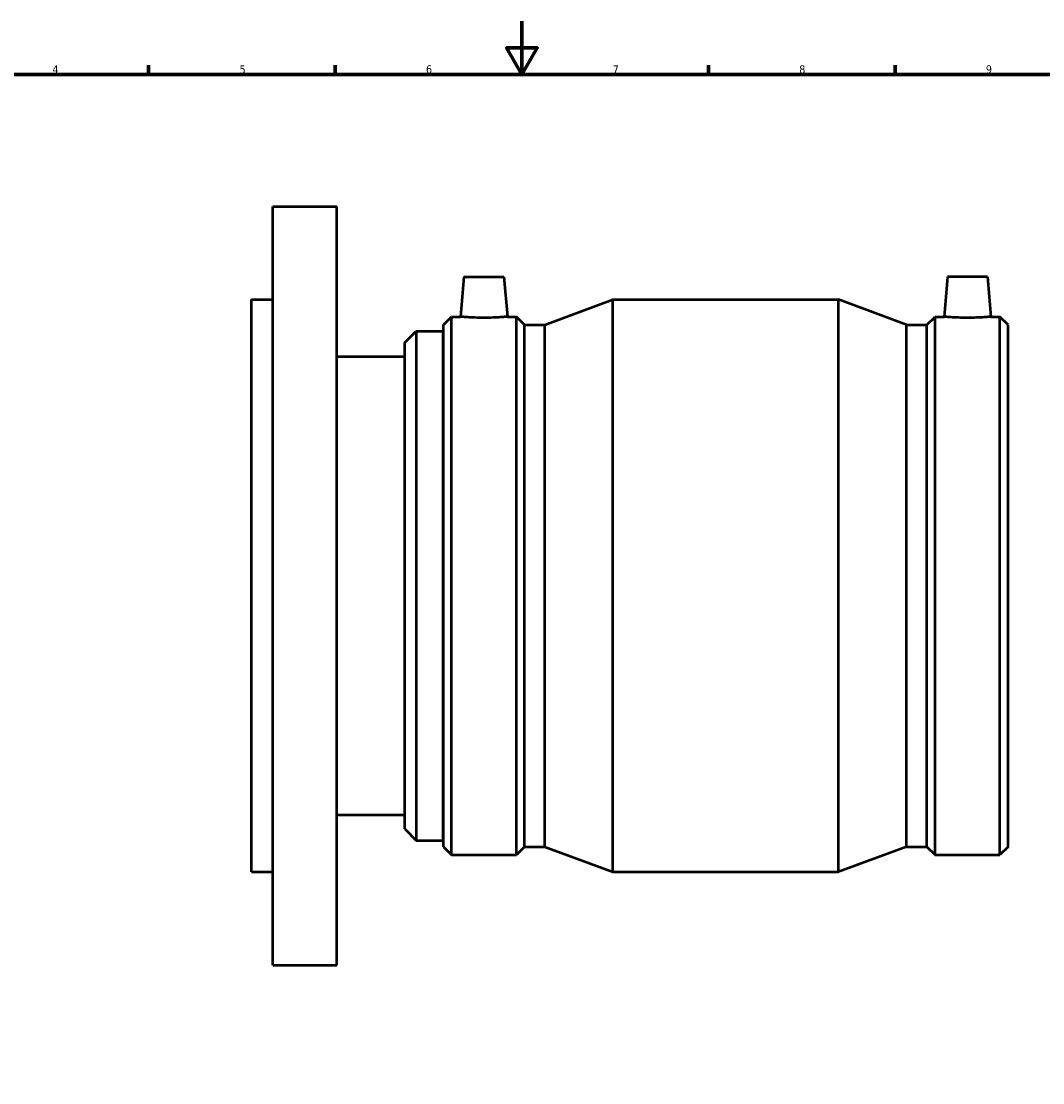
# Model space of a CAD drawing. Header units: millimetres. Extents: x -151 to 1153, y -665 to 1071.
# Tile 5 of 7: x 233 to 616, y 195 to 594. Entities that reach past the tile are written whole.
import ezdxf

# ---------------------------------------------------------------- set-up
doc = ezdxf.new("R2010")
doc.units = ezdxf.units.MM
doc.layers.add('Border (ANSI)', color=7, linetype='Continuous', lineweight=70)
doc.layers.add('Visible (ANSI)', color=7, linetype='Continuous', lineweight=50)
doc.styles.add('Note Text (ANSI)', font='tahoma.ttf')

# ---------------------------------------------------------------- blocks, each defined once
blk = doc.blocks.new('Borders Default Border')
at = {"layer": 'Border (ANSI)'}
for p, q in [((280.33, 574), (280.33, 577.45)), ((350.42, 574), (350.42, 577.45)), ((490.58, 574), (490.58, 577.45)), ((560.67, 574), (560.67, 577.45))]:
    blk.add_line(p, q, dxfattribs=at)
at = {"layer": 'Border (ANSI)', "flags": 128}
for points in [[(420.5, 594), (420.5, 574), (414.73, 584), (426.27, 584), (420.5, 574)], [(20, 20), (20, 574), (821, 574), (821, 20), (20, 20)]]:
    blk.add_lwpolyline(points, dxfattribs=at)
at = {"layer": 'Border (ANSI)', "char_height": 3.05, "attachment_point": 7, "style": 'Note Text (ANSI)'}
for s, insert in [('4', (244.23, 574.4)), ('5', (314.48, 574.34)), ('6', (384.49, 574.34)), ('7', (454.6, 574.4)), ('8', (524.63, 574.33)), ('9', (594.7, 574.34))]:
    blk.add_mtext(s, dxfattribs=dict(at, insert=insert))

msp = doc.modelspace()

# ---------------------------------------------------------------- linework, layer by layer
at = {"layer": 'Visible (ANSI)'}
for p, q in [((327.0312, 239.4274), (327.0312, 524.4274)), ((327.0312, 524.4274), (351.0312, 524.4274)), ((351.0312, 239.4274), (351.0312, 524.4274)), ((398.7562, 497.9274), (397.4483, 482.9774)), ((398.7562, 497.9274), (413.7562, 497.9274)), ((413.7562, 497.9274), (415.0642, 482.9774)), ((580.3062, 497.9274), (578.9983, 482.9774)), ((595.3062, 497.9274), (580.3062, 497.9274)), ((595.3062, 497.9274), (596.6142, 482.9774)), ((319.0312, 274.4274), (319.0312, 489.4274)), ((319.0312, 489.4274), (327.0312, 489.4274)), ((429.0937, 479.9459), (454.6312, 489.4274)), ((454.6312, 274.4274), (454.6312, 489.4274)), ((454.6312, 489.4274), (539.4312, 489.4274)), ((539.4312, 274.4274), (539.4312, 489.4274)), ((564.9687, 479.9459), (539.4312, 489.4274)), ((391.0312, 479.9459), (394.0627, 482.9774)), ((394.0627, 280.8774), (394.0627, 482.9774)), ((394.0627, 482.9774), (397.4483, 482.9774)), ((415.0642, 482.9774), (418.4497, 482.9774)), ((418.4497, 280.8774), (418.4497, 482.9774)), ((421.4812, 479.9459), (418.4497, 482.9774)), ((572.5812, 479.9459), (575.6127, 482.9774)), ((575.6127, 280.8774), (575.6127, 482.9774)), ((575.6127, 482.9774), (578.9983, 482.9774)), ((596.6142, 482.9774), (599.9997, 482.9774)), ((599.9997, 280.8774), (599.9997, 482.9774)), ((603.0312, 479.9459), (599.9997, 482.9774)), ((391.0312, 283.9089), (391.0312, 479.9459)), ((421.4812, 283.9089), (421.4812, 479.9459)), ((421.4812, 479.9459), (429.0937, 479.9459)), ((429.0937, 283.9089), (429.0937, 479.9459)), ((564.9687, 283.9089), (564.9687, 479.9459)), ((564.9687, 479.9459), (572.5812, 479.9459)), ((572.5812, 283.9089), (572.5812, 479.9459)), ((603.0312, 283.9089), (603.0312, 479.9459)), ((376.5312, 473.3024), (380.8312, 477.6024)), ((380.8312, 477.6024), (380.8312, 286.2524)), ((380.8312, 477.6024), (390.9312, 477.6024)), ((390.9312, 286.2524), (390.9312, 477.6024)), ((376.5312, 290.5524), (376.5312, 473.3024)), ((390.9312, 471.9274), (391.0312, 471.9274)), ((351.0312, 468.0349), (376.5312, 468.0349)), ((351.0312, 295.8199), (376.5312, 295.8199)), ((390.9312, 291.9274), (391.0312, 291.9274)), ((376.5312, 290.5524), (380.8312, 286.2524)), ((380.8312, 286.2524), (390.9312, 286.2524)), ((391.0312, 283.9089), (394.0627, 280.8774)), ((421.4812, 283.9089), (418.4497, 280.8774)), ((421.4812, 283.9089), (429.0937, 283.9089)), ((429.0937, 283.9089), (454.6312, 274.4274)), ((564.9687, 283.9089), (539.4312, 274.4274)), ((564.9687, 283.9089), (572.5812, 283.9089)), ((572.5812, 283.9089), (575.6127, 280.8774)), ((603.0312, 283.9089), (599.9997, 280.8774)), ((394.0627, 280.8774), (418.4497, 280.8774)), ((575.6127, 280.8774), (599.9997, 280.8774)), ((319.0312, 274.4274), (327.0312, 274.4274)), ((454.6312, 274.4274), (539.4312, 274.4274)), ((327.0312, 239.4274), (351.0312, 239.4274))]:
    msp.add_line(p, q, dxfattribs=at)
for points, knots in [([(415.0642, 482.9774), (415.0642, 482.9774), (414.844, 482.9573), (413.9479, 482.8845), (413.2721, 482.8328), (411.7105, 482.7356), (410.7201, 482.6836), (408.5476, 482.6102), (407.3654, 482.5898), (405.147, 482.5898), (403.9648, 482.6102), (401.7923, 482.6836), (400.8019, 482.7356), (399.2404, 482.8328), (398.5645, 482.8845), (397.6685, 482.9573), (397.4483, 482.9774), (397.4483, 482.9774)], [1.33042289, 1.33042289, 1.33042289, 1.33042289, 1.66288185, 1.66288185, 1.99534082, 1.99534082, 2.3280933, 2.3280933, 2.66084579, 2.66084579, 2.99359827, 2.99359827, 3.32635076, 3.32635076, 3.65880972, 3.65880972, 3.99126868, 3.99126868, 3.99126868, 3.99126868]), ([(587.8062, 482.5898), (586.697, 482.5898), (585.5148, 482.6102), (583.3423, 482.6836), (582.3519, 482.7356), (580.7904, 482.8328), (580.1145, 482.8845), (579.2185, 482.9573), (578.9983, 482.9774), (578.9983, 482.9774)], [0, 0, 0, 0, 0.33275249, 0.33275249, 0.66550497, 0.66550497, 0.99796393, 0.99796393, 1.33042289, 1.33042289, 1.33042289, 1.33042289]), ([(596.6142, 482.9774), (596.6142, 482.9774), (596.394, 482.9573), (595.4979, 482.8845), (594.8221, 482.8328), (593.2605, 482.7356), (592.2701, 482.6836), (590.0976, 482.6102), (588.9154, 482.5898), (587.8062, 482.5898)], [3.99126868, 3.99126868, 3.99126868, 3.99126868, 4.32372764, 4.32372764, 4.6561866, 4.6561866, 4.98893909, 4.98893909, 5.32169157, 5.32169157, 5.32169157, 5.32169157])]:
    msp.add_open_spline(points, degree=3, knots=knots, dxfattribs=at)

# ---------------------------------------------------------------- block references
msp.add_blockref('Borders Default Border', (0, 0))

doc.saveas('drawing.dxf')
